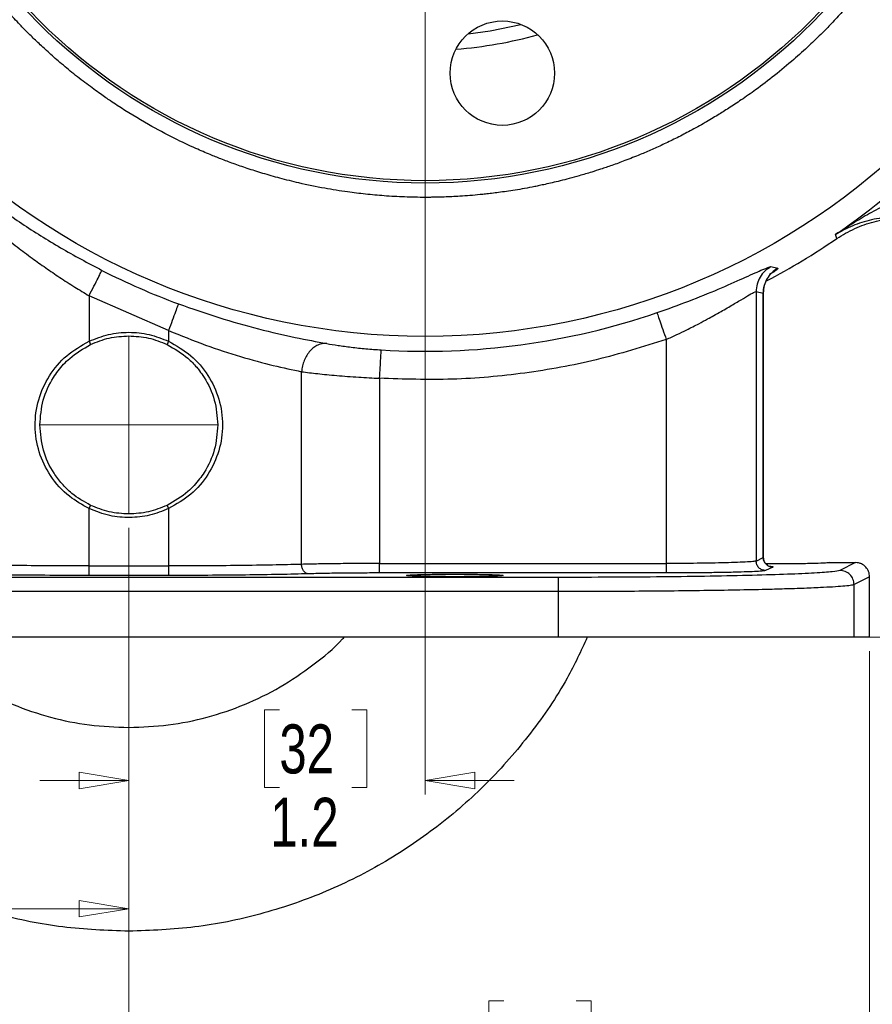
# Model space of a CAD drawing. Header units: inches. Extents: x 0.6 to 16.3, y -0.3 to 11.5.
# Tile 15 of 18: x 11.8 to 14.2, y 3.9 to 6.7. Entities that reach past the tile are written whole.
import ezdxf

# ---------------------------------------------------------------- set-up
doc = ezdxf.new("R2010")
doc.units = ezdxf.units.IN
doc.header["$MEASUREMENT"] = 0
doc.linetypes.add('CENTERX2', pattern=[0.8, 0.5, -0.1, 0.1, -0.1])
doc.styles.add('SLDTEXTSTYLE0', font='TXT', dxfattribs={"width": 0.75})
doc.dimstyles.new('SLDDIMSTYLE0', dxfattribs={"dimtxt": 0.137795, "dimasz": 0.14, "dimexe": 0, "dimexo": 0.0625, "dimgap": 0.034449, "dimtad": 0, "dimdec": 1, "dimlfac": 1.5, "dimrnd": 1e-09, "dimzin": 12, "dimdsep": 46, "dimtxsty": 'SLDTEXTSTYLE0', "dimblk1": 'CLOSED', "dimblk2": 'CLOSED', "dimsah": 1, "dimcen": 0.09, "dimadec": 0, "dimazin": 3, "dimtfac": 1, "dimtdec": 1, "dimtmove": 0, "dimatfit": 0, "dimldrblk": 'CLOSED', "dimfxl": 0, "dimfrac": 2, "dimtolj": 1, "dimtzin": 12, "dimarcsym": 0})
doc.dimstyles.new('SLDDIMSTYLE1', dxfattribs={"dimtxt": 0.137795, "dimasz": 0.14, "dimexe": 0, "dimexo": 0.0625, "dimgap": 0.034449, "dimtad": 0, "dimdec": 1, "dimlfac": 1.5, "dimrnd": 1e-09, "dimzin": 12, "dimdsep": 46, "dimtxsty": 'SLDTEXTSTYLE0', "dimblk1": 'CLOSED', "dimblk2": 'CLOSED', "dimsah": 1, "dimcen": 0.09, "dimadec": 0, "dimazin": 3, "dimtfac": 1, "dimtofl": 0, "dimtmove": 0, "dimatfit": 3, "dimldrblk": 'CLOSED', "dimfxl": 0, "dimfrac": 2, "dimtolj": 1, "dimtzin": 12, "dimarcsym": 0})
doc.dimstyles.new('SLDDIMSTYLE2', dxfattribs={"dimtxt": 0.137795, "dimasz": 0.14, "dimexe": 0, "dimexo": 0.0625, "dimgap": 0.034449, "dimtad": 0, "dimdec": 1, "dimlfac": 1.5, "dimrnd": 1e-09, "dimzin": 12, "dimdsep": 46, "dimtxsty": 'SLDTEXTSTYLE0', "dimblk1": 'CLOSED', "dimblk2": 'CLOSED', "dimsah": 1, "dimcen": 0.09, "dimadec": 0, "dimazin": 3, "dimtfac": 1, "dimtdec": 1, "dimtofl": 0, "dimtmove": 0, "dimatfit": 3, "dimldrblk": 'CLOSED', "dimfxl": 0, "dimfrac": 2, "dimtolj": 1, "dimtzin": 12, "dimarcsym": 0})
doc.dimstyles.new('SLDDIMSTYLE3', dxfattribs={"dimtxt": 0.137795, "dimasz": 0.14, "dimexe": 0, "dimexo": 0.0625, "dimgap": 0.034449, "dimtad": 0, "dimtih": 1, "dimtoh": 1, "dimdec": 1, "dimlfac": 1.5, "dimrnd": 1e-09, "dimzin": 12, "dimdsep": 46, "dimtxsty": 'SLDTEXTSTYLE0', "dimblk1": 'CLOSED', "dimblk2": 'CLOSED', "dimsah": 1, "dimcen": 0.09, "dimadec": 0, "dimazin": 3, "dimtfac": 1, "dimtdec": 1, "dimtofl": 0, "dimtmove": 0, "dimatfit": 3, "dimldrblk": 'CLOSED', "dimfxl": 0, "dimfrac": 2, "dimtolj": 1, "dimtzin": 12, "dimarcsym": 0})

# ---------------------------------------------------------------- blocks, each defined once
blk = doc.blocks.new('_Closed')
at = {"color": 0, "linetype": 'ByBlock', "lineweight": -2}
for p, q in [((-1, 0.166667), (0, 0)), ((-1, 0.166667), (-1, -0.166667)), ((0, 0), (-1, -0.166667)), ((0, 0), (-1, 0))]:
    blk.add_line(p, q, dxfattribs=at)
blk = doc.blocks.new('_D')
at = {"color": 7, "linetype": 'Continuous', "lineweight": 0}
for p, q in [((12.9044, 7.077), (12.9044, 4.507)), ((12.0711, 5.2559), (12.0711, 4.507)), ((12.4944, 4.7449), (12.4525, 4.7449)), ((12.4525, 4.7449), (12.4525, 4.5261)), ((12.6981, 4.7449), (12.7401, 4.7449)), ((12.7401, 4.7449), (12.7401, 4.5261)), ((12.0711, 4.5464), (11.8211, 4.5464)), ((12.9044, 4.5464), (13.1544, 4.5464)), ((12.4525, 4.5261), (12.4944, 4.5261)), ((12.7401, 4.5261), (12.6981, 4.5261))]:
    blk.add_line(p, q, dxfattribs=at)
at = {"color": 7, "linetype": 'Continuous', "lineweight": 18, "xscale": 0.14, "yscale": 0.14}
for p, rotation in [((12.0711, 4.5464), 359.9999997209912), ((12.9044, 4.5464), 179.9999997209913)]:
    blk.add_blockref('_Closed', p, dxfattribs=dict(at, rotation=rotation))
at = {"color": 7, "linetype": 'Continuous', "lineweight": 18, "char_height": 0.1378, "attachment_point": 1, "rotation": 360, "style": 'SLDTEXTSTYLE0'}
for s, insert in [('32', (12.4944, 4.7038)), ('1.2', (12.469, 4.4976))]:
    blk.add_mtext(s, dxfattribs=dict(at, insert=insert))
blk = doc.blocks.new('_D_1')
at = {"color": 7, "linetype": 'Continuous', "lineweight": 0}
for p, q in [((9.8522, 6.1795), (9.8522, 3.689)), ((12.0711, 5.2559), (12.0711, 3.689)), ((10.6909, 3.9269), (10.6489, 3.9269)), ((10.6489, 3.9269), (10.6489, 3.7081)), ((10.8945, 3.9269), (10.9365, 3.9269)), ((10.9365, 3.9269), (10.9365, 3.7081)), ((9.8522, 3.7284), (10.528, 3.7284)), ((12.0711, 3.7284), (11.0573, 3.7284)), ((10.6489, 3.7081), (10.6909, 3.7081)), ((10.9365, 3.7081), (10.8945, 3.7081))]:
    blk.add_line(p, q, dxfattribs=at)
at = {"color": 7, "linetype": 'Continuous', "lineweight": 18, "xscale": 0.14, "yscale": 0.14}
for p, rotation in [((9.8522, 3.7284), 179.9999997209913), ((12.0711, 3.7284), 359.9999997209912)]:
    blk.add_blockref('_Closed', p, dxfattribs=dict(at, rotation=rotation))
at = {"color": 7, "linetype": 'Continuous', "lineweight": 18, "char_height": 0.1378, "attachment_point": 1, "rotation": 360, "style": 'SLDTEXTSTYLE0'}
for s, insert in [('85', (10.6909, 3.8857)), ('3.3', (10.6654, 3.6796))]:
    blk.add_mtext(s, dxfattribs=dict(at, insert=insert))
blk = doc.blocks.new('_D_2')
at = {"color": 7, "linetype": 'Continuous', "lineweight": 0}
for p, q in [((12.0711, 5.2559), (12.0711, 4.1464)), ((9.9877, 4.9095), (9.9877, 4.1464)), ((10.6909, 4.3843), (10.6489, 4.3843)), ((10.6489, 4.3843), (10.6489, 4.1655)), ((10.8945, 4.3843), (10.9365, 4.3843)), ((10.9365, 4.3843), (10.9365, 4.1655)), ((9.9877, 4.1858), (10.528, 4.1858)), ((12.0711, 4.1858), (11.0573, 4.1858)), ((10.6489, 4.1655), (10.6909, 4.1655)), ((10.9365, 4.1655), (10.8945, 4.1655))]:
    blk.add_line(p, q, dxfattribs=at)
at = {"color": 7, "linetype": 'Continuous', "lineweight": 18, "xscale": 0.14, "yscale": 0.14}
for p, rotation in [((9.9877, 4.1858), 179.9999997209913), ((12.0711, 4.1858), 359.9999997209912)]:
    blk.add_blockref('_Closed', p, dxfattribs=dict(at, rotation=rotation))
at = {"color": 7, "linetype": 'Continuous', "lineweight": 18, "char_height": 0.1378, "attachment_point": 1, "rotation": 360, "style": 'SLDTEXTSTYLE0'}
for s, insert in [('79', (10.6909, 4.3431)), ('3.1', (10.6654, 4.137))]:
    blk.add_mtext(s, dxfattribs=dict(at, insert=insert))
blk = doc.blocks.new('_D_3')
at = {"color": 7, "linetype": 'Continuous', "lineweight": 0}
for p, q in [((13.8663, 9.8186), (15.8633, 9.8186)), ((15.8239, 9.8186), (15.8239, 9.056)), ((15.6712, 9.028), (15.6292, 9.028)), ((15.6292, 9.028), (15.6292, 8.8092)), ((15.9766, 9.028), (16.0186, 9.028)), ((16.0186, 9.028), (16.0186, 8.8092)), ((15.6292, 8.8092), (15.6712, 8.8092)), ((16.0186, 8.8092), (15.9766, 8.8092)), ((15.8239, 4.9489), (15.8239, 8.6031)), ((14.1499, 4.9489), (15.8633, 4.9489))]:
    blk.add_line(p, q, dxfattribs=at)
at = {"color": 7, "linetype": 'Continuous', "lineweight": 18, "xscale": 0.14, "yscale": 0.14}
for p, rotation in [((15.8239, 9.8186), 90.0000000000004), ((15.8239, 4.9489), 270.0000000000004)]:
    blk.add_blockref('_Closed', p, dxfattribs=dict(at, rotation=rotation))
at = {"color": 7, "linetype": 'Continuous', "lineweight": 18, "char_height": 0.1378, "attachment_point": 1, "style": 'SLDTEXTSTYLE0'}
for s, insert in [('186', (15.6712, 8.9869)), ('7.3', (15.6966, 8.7807))]:
    blk.add_mtext(s, dxfattribs=dict(at, insert=insert))
blk = doc.blocks.new('_D_4')
at = {"color": 7, "linetype": 'Continuous', "lineweight": 0}
for p, q in [((14.9577, 6.5954), (14.9577, 3.2166)), ((12.0711, 5.2559), (12.0711, 3.2166)), ((13.2844, 3.4544), (13.2424, 3.4544)), ((13.2424, 3.4544), (13.2424, 3.2357)), ((13.5899, 3.4544), (13.6319, 3.4544)), ((13.6319, 3.4544), (13.6319, 3.2357)), ((12.0711, 3.256), (13.1216, 3.256)), ((14.9577, 3.256), (13.7527, 3.256)), ((13.2424, 3.2357), (13.2844, 3.2357)), ((13.6319, 3.2357), (13.5899, 3.2357))]:
    blk.add_line(p, q, dxfattribs=at)
at = {"color": 7, "linetype": 'Continuous', "lineweight": 18, "xscale": 0.14, "yscale": 0.14, "rotation": 180.0000000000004}
blk.add_blockref('_Closed', (12.0711, 3.256), dxfattribs=at)
at = {"color": 7, "linetype": 'Continuous', "lineweight": 18, "xscale": 0.14, "yscale": 0.14}
blk.add_blockref('_Closed', (14.9577, 3.256), dxfattribs=at)
at = {"color": 7, "linetype": 'Continuous', "lineweight": 18, "char_height": 0.1378, "attachment_point": 1, "style": 'SLDTEXTSTYLE0'}
for s, insert in [('110', (13.2844, 3.4133)), ('4.3', (13.3099, 3.2071))]:
    blk.add_mtext(s, dxfattribs=dict(at, insert=insert))
blk = doc.blocks.new('_D_5')
at = {"color": 7, "linetype": 'Continuous', "lineweight": 0}
for p, q in [((12.0711, 5.2559), (12.0711, 3.689)), ((14.1544, 4.9095), (14.1544, 3.689)), ((13.1253, 3.9269), (13.0833, 3.9269)), ((13.0833, 3.9269), (13.0833, 3.7081)), ((13.3289, 3.9269), (13.3709, 3.9269)), ((13.3709, 3.9269), (13.3709, 3.7081)), ((12.0711, 3.7284), (12.9624, 3.7284)), ((14.1544, 3.7284), (13.4917, 3.7284)), ((13.0833, 3.7081), (13.1253, 3.7081)), ((13.3709, 3.7081), (13.3289, 3.7081))]:
    blk.add_line(p, q, dxfattribs=at)
at = {"color": 7, "linetype": 'Continuous', "lineweight": 18, "xscale": 0.14, "yscale": 0.14}
for p, rotation in [((12.0711, 3.7284), 179.9999997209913), ((14.1544, 3.7284), 359.9999997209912)]:
    blk.add_blockref('_Closed', p, dxfattribs=dict(at, rotation=rotation))
at = {"color": 7, "linetype": 'Continuous', "lineweight": 18, "char_height": 0.1378, "attachment_point": 1, "rotation": 360, "style": 'SLDTEXTSTYLE0'}
for s, insert in [('79', (13.1253, 3.8857)), ('3.1', (13.0998, 3.6796))]:
    blk.add_mtext(s, dxfattribs=dict(at, insert=insert))
blk = doc.blocks.new('_D_6')
at = {"color": 7, "linetype": 'Continuous', "lineweight": 0}
for p, q in [((13.5927, 7.7653), (15.5151, 7.7653)), ((15.4758, 7.7653), (15.4758, 6.0393)), ((15.3231, 6.0114), (15.2811, 6.0114)), ((15.2811, 6.0114), (15.2811, 5.7926)), ((15.6285, 6.0114), (15.6705, 6.0114)), ((15.6705, 6.0114), (15.6705, 5.7926)), ((15.2811, 5.7926), (15.3231, 5.7926)), ((15.6705, 5.7926), (15.6285, 5.7926)), ((15.4758, 4.9489), (15.4758, 5.5864)), ((14.1499, 4.9489), (15.5151, 4.9489))]:
    blk.add_line(p, q, dxfattribs=at)
at = {"color": 7, "linetype": 'Continuous', "lineweight": 18, "xscale": 0.14, "yscale": 0.14}
for p, rotation in [((15.4758, 7.7653, 7.2486), 90.0000000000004), ((15.4758, 4.9489, 7.2486), 270.0000000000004)]:
    blk.add_blockref('_Closed', p, dxfattribs=dict(at, rotation=rotation))
at = {"color": 7, "linetype": 'Continuous', "lineweight": 18, "char_height": 0.1378, "attachment_point": 1, "style": 'SLDTEXTSTYLE0'}
for s, insert in [('107', (15.3231, 5.9702)), ('4.2', (15.3485, 5.7641))]:
    blk.add_mtext(s, dxfattribs=dict(at, insert=insert))

msp = doc.modelspace()

# ---------------------------------------------------------------- linework, layer by layer
at = {"color": 7, "linetype": 'Continuous', "lineweight": 25}
for p, q in [((14.0602, 6.0752), (14.0585, 6.0808)), ((14.062, 6.0693), (14.0602, 6.0752)), ((13.8768, 5.9904), (13.896, 5.986)), ((12.1828, 5.8109), (11.9593, 5.9086)), ((11.9593, 5.9086), (11.9593, 5.7807)), ((13.8353, 5.9203), (13.8353, 5.163)), ((13.8353, 5.9203), (13.8551, 5.9162)), ((13.8551, 5.9162), (13.8551, 5.1729)), ((13.8554, 5.1724), (13.8554, 5.9164)), ((12.1828, 5.8109), (12.1828, 5.7807)), ((13.5823, 5.7855), (13.5823, 5.1561)), ((11.9593, 5.7807), (11.9636, 5.7716)), ((12.1828, 5.7807), (12.1786, 5.7716)), ((12.5568, 5.1537), (12.5568, 5.6951)), ((12.7761, 5.6766), (12.7761, 5.1561)), ((11.9593, 5.3104), (11.9636, 5.3194)), ((12.1785, 5.3194), (12.1828, 5.3104)), ((11.9593, 5.1491), (11.9593, 5.3104)), ((12.1828, 5.3104), (12.1828, 5.1491)), ((11.9593, 5.1491), (12.1828, 5.1491)), ((12.7761, 5.1561), (13.5823, 5.1561)), ((13.8353, 5.163), (13.8551, 5.1729)), ((14.0401, 5.1585), (14.0401, 5.1586)), ((14.0401, 5.1585), (14.1144, 5.1585)), ((14.1144, 5.1585), (14.0706, 5.1366)), ((12.1828, 5.1224), (11.9593, 5.1224)), ((13.5823, 5.1294), (12.7761, 5.1294)), ((13.8817, 5.1462), (13.8619, 5.1364)), ((13.2784, 5.117), (10.8638, 5.117)), ((14.1544, 5.1186), (14.1106, 5.0967)), ((14.1106, 4.9489), (14.1106, 5.0967)), ((14.1544, 4.9489), (14.1544, 5.1186)), ((13.2784, 5.077), (10.8638, 5.077)), ((13.2784, 5.077), (13.2784, 4.9489)), ((13.2784, 4.9489), (10.8638, 4.9489)), ((14.1544, 4.9489), (14.1106, 4.9489))]:
    msp.add_line(p, q, dxfattribs=at)
at = {"color": 8, "linetype": 'Continuous', "lineweight": 25}
msp.add_line((13.8551, 5.9162), (13.854, 5.9148), dxfattribs=at)
at = {"color": 7, "linetype": 'CENTERX2', "lineweight": 18}
for p, q in [((12.0711, 5.7959), (12.0711, 5.2952)), ((11.8208, 5.5455), (12.3214, 5.5455))]:
    msp.add_line(p, q, dxfattribs=at)
at = {"color": 8, "linetype": 'Continuous', "lineweight": 25, "flags": 128}
msp.add_lwpolyline([(13.0255, 6.6451), (13.0876, 6.6536), (13.1738, 6.6713)], dxfattribs=at)
at = {"color": 7, "linetype": 'Continuous', "lineweight": 25}
for centre, radius in [((12.9044, 7.7653), 1.9709), ((12.9044, 7.7653), 1.54), ((12.9044, 7.7653), 1.5333), ((13.1215, 6.5343), 0.1467)]:
    msp.add_circle(centre, radius, dxfattribs=at)
for radius, start, end in [(1.1667, 274.2713, 285.7287), (2.0419, 304.4163, 325.5837), (2.0533, 297.8757, 304.3161), (2.0034, 243.0222, 249.7354), (2.0127, 266.4856, 288.9009)]:
    msp.add_arc((12.9044, 7.7653), radius, start, end, dxfattribs=at)
for points, knots in [([(14.4845, 7.7653), (14.4834, 7.7214), (14.4815, 7.6387), (14.467, 7.5232), (14.4482, 7.4242), (14.4273, 7.3414), (14.4068, 7.2747), (14.3916, 7.2309), (14.382, 7.2053), (14.3774, 7.1933), (14.3732, 7.1828), (14.3697, 7.1739), (14.3668, 7.1667), (14.3568, 7.1426), (14.3377, 7.099), (14.3058, 7.0339), (14.2702, 6.9697), (14.2359, 6.9141), (14.2072, 6.8709), (14.1797, 6.8321), (14.149, 6.7912), (14.1151, 6.7495), (14.082, 6.7113), (14.0516, 6.6784), (14.0195, 6.6454), (13.983, 6.6101), (13.9384, 6.5698), (13.8881, 6.5282), (13.8387, 6.4906), (13.7953, 6.4602), (13.7598, 6.4367), (13.7259, 6.4154), (13.6899, 6.3941), (13.6517, 6.3729), (13.6134, 6.353), (13.5776, 6.3355), (13.543, 6.3198), (13.5061, 6.304), (13.4683, 6.289), (13.4312, 6.2755), (13.4, 6.2649), (13.3697, 6.2552), (13.3402, 6.2464), (13.3105, 6.2382), (13.2851, 6.2317), (13.2626, 6.2263), (13.2431, 6.2219), (13.2268, 6.2184), (13.2073, 6.2144), (13.1845, 6.2101), (13.158, 6.2056), (13.1337, 6.2019), (13.1117, 6.1988), (13.092, 6.1964), (13.0746, 6.1944), (13.045, 6.1913), (13.0062, 6.1882), (12.9664, 6.1863), (12.9407, 6.1855), (12.9259, 6.1853), (12.9142, 6.1852), (12.8881, 6.1851), (12.8466, 6.1859), (12.7905, 6.189), (12.7371, 6.1939), (12.6815, 6.2007), (12.6189, 6.2108), (12.5554, 6.2238), (12.4974, 6.2383), (12.449, 6.252), (12.4053, 6.2659), (12.3662, 6.2795), (12.3314, 6.2926), (12.2964, 6.3066), (12.2528, 6.3254), (12.1948, 6.3528), (12.1204, 6.3924), (12.0609, 6.4287), (12.0215, 6.4549), (12.0057, 6.4657), (11.9902, 6.4766), (11.9722, 6.4895), (11.9454, 6.5093), (11.9117, 6.5356), (11.8741, 6.5669), (11.841, 6.5963), (11.8125, 6.6229), (11.7876, 6.6473), (11.7611, 6.6744), (11.728, 6.7099), (11.6907, 6.7531), (11.6547, 6.7981), (11.624, 6.8393), (11.5978, 6.8766), (11.5754, 6.9106), (11.5546, 6.9438), (11.5332, 6.9798), (11.5115, 7.0189), (11.491, 7.0584), (11.4732, 7.0952), (11.4579, 7.1289), (11.446, 7.1569), (11.4351, 7.1837), (11.4201, 7.2226), (11.401, 7.2774), (11.3819, 7.3413), (11.3666, 7.4012), (11.3528, 7.4643), (11.3407, 7.534), (11.3316, 7.6081), (11.3255, 7.6851), (11.3248, 7.7367), (11.3243, 7.7653)], [0, 0, 0, 0, 0.0265309, 0.0499466, 0.0702465, 0.0874302, 0.1014971, 0.1124471, 0.1154044, 0.1180153, 0.1202799, 0.122198, 0.1237697, 0.124995, 0.137958, 0.1525472, 0.1687825, 0.1823272, 0.1920206, 0.2001132, 0.2110379, 0.2229462, 0.2325847, 0.241604, 0.250004, 0.2604269, 0.2722989, 0.2863047, 0.2998631, 0.3098123, 0.3183243, 0.3255783, 0.3340016, 0.3435943, 0.3520211, 0.360046, 0.3677059, 0.3750005, 0.3842956, 0.3922566, 0.3988837, 0.4041768, 0.4115243, 0.4174697, 0.4227709, 0.4274278, 0.4314405, 0.4348089, 0.437533, 0.4434337, 0.4488585, 0.4538076, 0.458281, 0.4622787, 0.4658006, 0.4688468, 0.480302, 0.4893103, 0.4928967, 0.4958713, 0.498234, 0.4999848, 0.5116527, 0.5233202, 0.5338967, 0.5440878, 0.5571806, 0.5722153, 0.5832156, 0.5933345, 0.6025719, 0.6109278, 0.6184022, 0.6249949, 0.6337309, 0.6470672, 0.6638133, 0.6846293, 0.689161, 0.6923669, 0.6961964, 0.7006497, 0.7057267, 0.7163439, 0.7264792, 0.735293, 0.7431366, 0.7500097, 0.7563226, 0.7660937, 0.7793226, 0.7907933, 0.8009674, 0.8103228, 0.8183531, 0.8255968, 0.8340142, 0.8436056, 0.852637, 0.8608748, 0.8683371, 0.8750239, 0.8792332, 0.8858342, 0.900219, 0.9143062, 0.9261295, 0.9375667, 0.9533385, 0.968849, 0.9827133, 1, 1, 1, 1]), ([(11.5855, 6.2486), (11.6133, 6.2264), (11.6687, 6.1821), (11.7686, 6.1116), (11.8776, 6.0426), (11.9563, 6.0008), (11.9956, 5.9799)], [0, 0, 0, 0, 0.251561, 0.502133, 0.751208, 1, 1, 1, 1]), ([(14.3598, 6.2275), (14.3434, 6.2229), (14.3095, 6.2134), (14.2593, 6.1931), (14.2091, 6.1695), (14.1599, 6.1433), (14.1098, 6.114), (14.0765, 6.0925), (14.0585, 6.0808)], [0, 0, 0, 0, 0.148711, 0.307882, 0.47867, 0.643417, 0.806904, 1, 1, 1, 1]), ([(11.5919, 6.1883), (11.5985, 6.182), (11.612, 6.1693), (11.6336, 6.1495), (11.6558, 6.1297), (11.6792, 6.1094), (11.7053, 6.0873), (11.7318, 6.0658), (11.7633, 6.041), (11.7973, 6.0155), (11.8372, 5.9869), (11.8772, 5.9598), (11.9179, 5.9336), (11.9458, 5.9168), (11.9593, 5.9086)], [0, 0, 0, 0, 0.068969, 0.1407, 0.211169, 0.278022, 0.352867, 0.439801, 0.50077, 0.610344, 0.707195, 0.803931, 0.905203, 1, 1, 1, 1]), ([(14.2811, 6.128), (14.2596, 6.1294), (14.2156, 6.1323), (14.1585, 6.123), (14.1053, 6.1068), (14.0741, 6.0895), (14.0585, 6.0808)], [0, 0, 0, 0, 0.238217, 0.486589, 0.742099, 1, 1, 1, 1]), ([(14.062, 6.0693), (14.0785, 6.0794), (14.1114, 6.0994), (14.1664, 6.118), (14.2235, 6.1283), (14.262, 6.1267), (14.2813, 6.1258)], [0, 0, 0, 0, 0.249977, 0.500009, 0.750036, 1, 1, 1, 1]), ([(13.5564, 5.8611), (13.5867, 5.8719), (13.6475, 5.8935), (13.7309, 5.9277), (13.7894, 5.9535), (13.8273, 5.9706), (13.8415, 5.9769), (13.8486, 5.9801)], [0, 0, 0, 0, 0.246273, 0.494635, 0.745638, 0.873573, 1, 1, 1, 1]), ([(13.8768, 5.9904), (13.8708, 5.9865), (13.8589, 5.9787), (13.8457, 5.9615), (13.8369, 5.9417), (13.8358, 5.9275), (13.8353, 5.9203)], [0, 0, 0, 0, 0.249984, 0.499969, 0.749899, 1, 1, 1, 1]), ([(13.8486, 5.9801), (13.856, 5.9832), (13.8707, 5.9896), (13.8747, 5.9902), (13.8768, 5.9904)], [0, 0, 0, 0, 0.498735, 1, 1, 1, 1]), ([(13.896, 5.986), (13.8901, 5.9821), (13.8783, 5.9742), (13.8654, 5.9571), (13.8567, 5.9374), (13.8556, 5.9233), (13.8551, 5.9162)], [0, 0, 0, 0, 0.249985, 0.499967, 0.749897, 1, 1, 1, 1]), ([(13.8554, 5.9158), (13.8559, 5.9226), (13.8567, 5.9332), (13.8613, 5.9462), (13.8655, 5.9547), (13.8698, 5.9616), (13.8747, 5.9681), (13.8747, 5.9684), (13.8747, 5.9686)], [0, 0, 0, 0, 0.180914, 0.276689, 0.388875, 0.52565, 0.68923, 1, 1, 1, 1]), ([(13.5823, 5.7855), (13.5923, 5.7901), (13.6118, 5.799), (13.6426, 5.814), (13.6716, 5.8288), (13.6967, 5.8422), (13.7176, 5.8537), (13.736, 5.864), (13.7602, 5.878), (13.7868, 5.8938), (13.8121, 5.9089), (13.8298, 5.919), (13.8334, 5.9199), (13.8353, 5.9203)], [0, 0, 0, 0, 0.080595, 0.156466, 0.252756, 0.32624, 0.379684, 0.446655, 0.506191, 0.631628, 0.755592, 0.878729, 1, 1, 1, 1]), ([(12.2105, 5.8859), (12.2487, 5.8725), (12.3251, 5.8457), (12.4373, 5.8145), (12.5423, 5.7901), (12.5991, 5.7796), (12.6276, 5.7742)], [0, 0, 0, 0, 0.2477, 0.496274, 0.746875, 1, 1, 1, 1]), ([(11.9593, 5.7807), (11.9773, 5.7878), (12.0131, 5.8021), (12.0711, 5.8077), (12.1291, 5.8021), (12.1649, 5.7878), (12.1828, 5.7807)], [0, 0, 0, 0, 0.250223, 0.500002, 0.749743, 1, 1, 1, 1]), ([(12.1828, 5.8109), (12.2175, 5.7968), (12.2856, 5.7691), (12.386, 5.7367), (12.4798, 5.7116), (12.5311, 5.7006), (12.5568, 5.6951)], [0, 0, 0, 0, 0.255037, 0.501553, 0.750936, 1, 1, 1, 1]), ([(11.9593, 5.3104), (11.9402, 5.3211), (11.8979, 5.3446), (11.8489, 5.3999), (11.8159, 5.4685), (11.8041, 5.5428), (11.8142, 5.6174), (11.8453, 5.6852), (11.8936, 5.7434), (11.9374, 5.7682), (11.9593, 5.7807)], [0, 0, 0, 0, 0.110482, 0.244407, 0.370029, 0.495469, 0.620683, 0.746398, 0.872841, 1, 1, 1, 1]), ([(11.8207, 5.5455), (11.8227, 5.5691), (11.8265, 5.6163), (11.8501, 5.6663), (11.8767, 5.7046), (11.9085, 5.7398), (11.9431, 5.7598), (11.9636, 5.7716)], [0, 0, 0, 0, 0.249562, 0.499475, 0.577977, 0.75005, 1, 1, 1, 1]), ([(12.1785, 5.7716), (12.1991, 5.7598), (12.2299, 5.7421), (12.2572, 5.7135), (12.2719, 5.6953), (12.2919, 5.6665), (12.3156, 5.6163), (12.3195, 5.5691), (12.3214, 5.5455)], [0, 0, 0, 0, 0.249715, 0.375034, 0.419462, 0.50039, 0.750212, 1, 1, 1, 1]), ([(12.1828, 5.7807), (12.2045, 5.7683), (12.2478, 5.7436), (12.2961, 5.6864), (12.3273, 5.6193), (12.338, 5.5455), (12.3273, 5.4718), (12.296, 5.4047), (12.2479, 5.3473), (12.2046, 5.3227), (12.1828, 5.3104)], [0, 0, 0, 0, 0.125897, 0.251197, 0.375791, 0.50002, 0.624131, 0.748703, 0.873994, 1, 1, 1, 1]), ([(12.6276, 5.7742), (12.6235, 5.7743), (12.6152, 5.7745), (12.6028, 5.7706), (12.591, 5.7637), (12.5804, 5.7538), (12.5713, 5.7414), (12.5641, 5.7271), (12.5588, 5.7114), (12.5575, 5.7005), (12.5568, 5.6951)], [0, 0, 0, 0, 0.125207, 0.250544, 0.37559, 0.500227, 0.625018, 0.750069, 0.875077, 1, 1, 1, 1]), ([(12.6276, 5.7742), (12.6378, 5.7725), (12.6581, 5.769), (12.6961, 5.7639), (12.7375, 5.7594), (12.7666, 5.7574), (12.781, 5.7564)], [0, 0, 0, 0, 0.252106, 0.50281, 0.752157, 1, 1, 1, 1]), ([(12.5568, 5.6951), (12.5714, 5.6932), (12.6006, 5.6896), (12.6558, 5.6843), (12.7151, 5.6797), (12.7565, 5.6776), (12.7761, 5.6766)], [0, 0, 0, 0, 0.249433, 0.499494, 0.762913, 1, 1, 1, 1]), ([(11.9636, 5.3194), (11.9454, 5.3298), (11.9156, 5.3466), (11.8827, 5.3793), (11.8532, 5.4184), (11.8268, 5.4735), (11.8228, 5.5215), (11.8207, 5.5455)], [0, 0, 0, 0, 0.221517, 0.361188, 0.491422, 0.745521, 1, 1, 1, 1]), ([(12.3214, 5.5455), (12.3195, 5.522), (12.3156, 5.4748), (12.2921, 5.4248), (12.2654, 5.3865), (12.2337, 5.3513), (12.1991, 5.3313), (12.1785, 5.3194)], [0, 0, 0, 0, 0.249633, 0.499501, 0.577922, 0.750051, 1, 1, 1, 1]), ([(12.1828, 5.3104), (12.1653, 5.3034), (12.1303, 5.2894), (12.0737, 5.2836), (12.0153, 5.2884), (11.9785, 5.3028), (11.9593, 5.3104)], [0, 0, 0, 0, 0.244462, 0.488763, 0.732552, 1, 1, 1, 1]), ([(11.9593, 5.1491), (11.9258, 5.1491), (11.8576, 5.1493), (11.7582, 5.1502), (11.6634, 5.1516), (11.6117, 5.153), (11.5854, 5.1537)], [0, 0, 0, 0, 0.238014, 0.484016, 0.73801, 1, 1, 1, 1]), ([(12.5568, 5.1537), (12.5305, 5.153), (12.4788, 5.1516), (12.3839, 5.1502), (12.2845, 5.1493), (12.2164, 5.1491), (12.1828, 5.1491)], [0, 0, 0, 0, 0.261987, 0.51598, 0.761983, 1, 1, 1, 1]), ([(12.7761, 5.1561), (12.7565, 5.156), (12.7165, 5.156), (12.6582, 5.1555), (12.6025, 5.1548), (12.5722, 5.1541), (12.5568, 5.1537)], [0, 0, 0, 0, 0.238022, 0.484027, 0.738019, 1, 1, 1, 1]), ([(12.5767, 5.1271), (12.5741, 5.1275), (12.569, 5.1285), (12.5624, 5.1346), (12.5578, 5.1434), (12.5571, 5.1503), (12.5568, 5.1537)], [0, 0, 0, 0, 0.2499312, 0.4998718, 0.7495673, 1, 1, 1, 1]), ([(13.8353, 5.163), (13.833, 5.1625), (13.8284, 5.1614), (13.8063, 5.16), (13.7763, 5.1588), (13.7402, 5.1578), (13.7009, 5.157), (13.6605, 5.1565), (13.6209, 5.1561), (13.5948, 5.1561), (13.5823, 5.1561)], [0, 0, 0, 0, 0.1522621, 0.2967421, 0.4334358, 0.5623396, 0.6834503, 0.7967651, 0.9022821, 1, 1, 1, 1]), ([(13.868, 5.1507), (13.8679, 5.1508), (13.8678, 5.151), (13.8653, 5.1526), (13.863, 5.1546), (13.8615, 5.1561), (13.8601, 5.1578), (13.8589, 5.1598), (13.8578, 5.1618), (13.8559, 5.1665), (13.8556, 5.1702), (13.8554, 5.1733)], [0, 0, 0, 0, 0.247044, 0.458108, 0.533246, 0.593305, 0.643165, 0.688169, 0.732963, 0.780383, 1, 1, 1, 1]), ([(14.0401, 5.1585), (14.038, 5.1581), (14.034, 5.1571), (14.0026, 5.156), (13.9579, 5.1552), (13.9073, 5.1549), (13.8761, 5.1551), (13.8621, 5.1552)], [0, 0, 0, 0, 0.207747, 0.415474, 0.623175, 0.830856, 1, 1, 1, 1]), ([(14.1544, 5.1186), (14.1539, 5.1236), (14.1527, 5.1337), (14.1441, 5.1467), (14.1335, 5.1543), (14.1232, 5.158), (14.1174, 5.1583), (14.1144, 5.1585)], [0, 0, 0, 0, 0.240286, 0.483673, 0.722178, 0.856304, 1, 1, 1, 1]), ([(11.9593, 5.1224), (11.9222, 5.1225), (11.848, 5.1226), (11.742, 5.1236), (11.6444, 5.125), (11.5918, 5.1264), (11.5655, 5.1271)], [0, 0, 0, 0, 0.249983, 0.499974, 0.749979, 1, 1, 1, 1]), ([(12.5767, 5.1271), (12.5504, 5.1264), (12.4978, 5.125), (12.4002, 5.1236), (12.2941, 5.1226), (12.2199, 5.1225), (12.1828, 5.1224)], [0, 0, 0, 0, 0.250021, 0.500026, 0.750017, 1, 1, 1, 1]), ([(12.7761, 5.1294), (12.7574, 5.1294), (12.7198, 5.1293), (12.6661, 5.1288), (12.6167, 5.1281), (12.59, 5.1274), (12.5767, 5.1271)], [0, 0, 0, 0, 0.249983, 0.499974, 0.749979, 1, 1, 1, 1]), ([(12.8521, 5.1225), (12.8541, 5.123), (12.8582, 5.1239), (12.8896, 5.1251), (12.9344, 5.1259), (12.97, 5.126), (12.9877, 5.1261)], [0, 0, 0, 0, 0.25004, 0.500056, 0.75004, 1, 1, 1, 1]), ([(12.9877, 5.119), (12.97, 5.119), (12.9344, 5.1191), (12.8896, 5.12), (12.8582, 5.1211), (12.8541, 5.1221), (12.8521, 5.1225)], [0, 0, 0, 0, 0.24996, 0.499944, 0.74996, 1, 1, 1, 1]), ([(12.9877, 5.1261), (13.0055, 5.126), (13.0411, 5.1259), (13.0859, 5.1251), (13.1173, 5.1239), (13.1214, 5.123), (13.1234, 5.1225)], [0, 0, 0, 0, 0.24996, 0.499944, 0.74996, 1, 1, 1, 1]), ([(13.1234, 5.1225), (13.1214, 5.1221), (13.1173, 5.1211), (13.0859, 5.12), (13.0411, 5.1191), (13.0055, 5.119), (12.9877, 5.119)], [0, 0, 0, 0, 0.25004, 0.500056, 0.75004, 1, 1, 1, 1]), ([(14.0706, 5.1366), (14.0652, 5.1353), (14.0545, 5.1327), (14.0028, 5.129), (13.9272, 5.1256), (13.8277, 5.1226), (13.7087, 5.1201), (13.5741, 5.1183), (13.4289, 5.1172), (13.3285, 5.117), (13.2784, 5.117)], [0, 0, 0, 0, 0.1249977, 0.2500387, 0.3750603, 0.5000537, 0.6250391, 0.7500376, 0.8750438, 1, 1, 1, 1]), ([(13.8619, 5.1364), (13.86, 5.1359), (13.8562, 5.135), (13.838, 5.1336), (13.8113, 5.1324), (13.7762, 5.1314), (13.7342, 5.1305), (13.6867, 5.1299), (13.6354, 5.1295), (13.6, 5.1294), (13.5823, 5.1294)], [0, 0, 0, 0, 0.124998, 0.250039, 0.37506, 0.500054, 0.625039, 0.750038, 0.875044, 1, 1, 1, 1]), ([(14.1106, 5.0967), (14.1077, 5.0959), (14.1022, 5.0943), (14.0808, 5.0921), (14.0523, 5.09), (14.0212, 5.0884), (13.9912, 5.087), (13.9645, 5.086), (13.9369, 5.085), (13.9088, 5.0842), (13.8807, 5.0834), (13.8355, 5.0823), (13.7694, 5.0809), (13.6777, 5.0795), (13.581, 5.0784), (13.4812, 5.0776), (13.3799, 5.0771), (13.312, 5.077), (13.2784, 5.077)], [0, 0, 0, 0, 0.077662, 0.150997, 0.220004, 0.284683, 0.325405, 0.364201, 0.401072, 0.436018, 0.469038, 0.500132, 0.586982, 0.672416, 0.756434, 0.839037, 0.920226, 1, 1, 1, 1]), ([(12.0711, 4.1222), (12.009, 4.1246), (11.8848, 4.1293), (11.7016, 4.1671), (11.5248, 4.2267), (11.3574, 4.3094), (11.2022, 4.4131), (11.0616, 4.5362), (10.9392, 4.6768), (10.844, 4.8149), (10.7998, 4.9101), (10.7817, 4.9489)], [0, 0, 0, 0, 0.115092, 0.230184, 0.345276, 0.460368, 0.57546, 0.690552, 0.805644, 0.920736, 1, 1, 1, 1]), ([(11.4658, 4.9489), (11.4671, 4.9473), (11.4928, 4.9178), (11.5527, 4.8697), (11.6445, 4.8069), (11.7448, 4.7577), (11.8504, 4.722), (11.9598, 4.6994), (12.034, 4.6966), (12.0711, 4.6952)], [0, 0, 0, 0, 0.0091037, 0.174253, 0.3394024, 0.5045518, 0.6697012, 0.8348506, 1, 1, 1, 1]), ([(12.0711, 4.6952), (12.1082, 4.6966), (12.1824, 4.6994), (12.2918, 4.722), (12.3974, 4.7577), (12.4977, 4.8069), (12.5895, 4.8697), (12.6494, 4.9178), (12.6751, 4.9473), (12.6764, 4.9489)], [0, 0, 0, 0, 0.165149, 0.330299, 0.495448, 0.660598, 0.825747, 0.990896, 1, 1, 1, 1]), ([(13.3604, 4.9489), (13.3424, 4.9101), (13.2982, 4.8149), (13.203, 4.6768), (13.0805, 4.5362), (12.94, 4.4131), (12.7848, 4.3094), (12.6173, 4.2267), (12.4405, 4.1671), (12.2574, 4.1293), (12.1332, 4.1246), (12.0711, 4.1222)], [0, 0, 0, 0, 0.0792642, 0.1943562, 0.3094481, 0.4245401, 0.5396321, 0.6547241, 0.769816, 0.884908, 1, 1, 1, 1])]:
    msp.add_open_spline(points, degree=3, knots=knots, dxfattribs=at)
for points in [[(11.9593, 5.9086), (11.964, 5.9178), (11.9733, 5.9361), (11.9851, 5.9593), (11.9935, 5.9759), (11.9949, 5.9786), (11.9956, 5.9799)], [(12.2105, 5.8859), (12.21, 5.8845), (12.209, 5.8817), (12.2025, 5.8642), (12.1935, 5.8397), (12.1864, 5.8205), (12.1828, 5.8109)], [(13.5564, 5.8611), (13.5569, 5.8597), (13.5579, 5.8568), (13.5639, 5.8392), (13.5723, 5.8146), (13.579, 5.7952), (13.5823, 5.7855)], [(11.9636, 5.7716), (11.9809, 5.7787), (12.0153, 5.7927), (12.0525, 5.7948), (12.0711, 5.7959)], [(12.0711, 5.7959), (12.0897, 5.7948), (12.1268, 5.7927), (12.1613, 5.7787), (12.1785, 5.7716)], [(13.5823, 5.7855), (13.5171, 5.7652), (13.3868, 5.7246), (13.1849, 5.6886), (12.9808, 5.6698), (12.8444, 5.6743), (12.7761, 5.6766)], [(12.7761, 5.6766), (12.7768, 5.6868), (12.778, 5.7073), (12.7796, 5.7333), (12.7808, 5.7519), (12.7809, 5.7549), (12.781, 5.7564)], [(12.0711, 5.2952), (12.0525, 5.2963), (12.0153, 5.2984), (11.9809, 5.3124), (11.9636, 5.3194)], [(12.1785, 5.3194), (12.1613, 5.3124), (12.1268, 5.2984), (12.0897, 5.2963), (12.0711, 5.2952)], [(11.9593, 5.1224), (11.9593, 5.1229), (11.9593, 5.1239), (11.9593, 5.13), (11.9593, 5.1388), (11.9593, 5.1456), (11.9593, 5.1491)], [(12.1828, 5.1491), (12.1828, 5.1456), (12.1828, 5.1388), (12.1828, 5.13), (12.1828, 5.1239), (12.1828, 5.1229), (12.1828, 5.1224)], [(12.7761, 5.1294), (12.7761, 5.1299), (12.7761, 5.1308), (12.7761, 5.137), (12.7761, 5.1458), (12.7761, 5.1526), (12.7761, 5.1561)], [(13.5823, 5.1561), (13.5823, 5.1526), (13.5823, 5.1458), (13.5823, 5.137), (13.5823, 5.1308), (13.5823, 5.1299), (13.5823, 5.1294)], [(13.8619, 5.1364), (13.8584, 5.1368), (13.8514, 5.1376), (13.8427, 5.1437), (13.8365, 5.1525), (13.8357, 5.1595), (13.8353, 5.163)], [(13.8551, 5.1729), (13.8555, 5.1694), (13.8563, 5.1624), (13.8625, 5.1536), (13.8713, 5.1475), (13.8782, 5.1467), (13.8817, 5.1462)], [(14.1106, 5.0967), (14.1099, 5.1019), (14.1087, 5.1124), (14.0995, 5.1256), (14.0863, 5.1348), (14.0758, 5.136), (14.0706, 5.1366)], [(13.2784, 5.117), (13.2784, 5.1162), (13.2784, 5.1148), (13.2784, 5.1055), (13.2784, 5.0924), (13.2784, 5.0821), (13.2784, 5.077)], [(14.1106, 4.9489), (14.1074, 4.9489), (14.1012, 4.9489), (14.0751, 4.9489), (14.0372, 4.9489), (13.9869, 4.9489), (13.9254, 4.9489), (13.8535, 4.9489), (13.7724, 4.9489), (13.6834, 4.9489), (13.588, 4.9489), (13.4876, 4.9489), (13.3838, 4.9489), (13.3135, 4.9489), (13.2784, 4.9489)]]:
    msp.add_open_spline(points, degree=3, dxfattribs=at)
at = {"color": 8, "linetype": 'Continuous', "lineweight": 25}
for points, knots in [([(13.896, 5.986), (13.896, 5.9848), (13.896, 5.9828), (13.879, 5.9719), (13.873, 5.9681)], [0, 0, 0, 0, 0.649626, 1, 1, 1, 1]), ([(13.8712, 5.1485), (13.8729, 5.1484), (13.8832, 5.1477), (13.8824, 5.1469), (13.8817, 5.1462)], [0, 0, 0, 0, 0.1706312, 1, 1, 1, 1])]:
    msp.add_open_spline(points, degree=3, knots=knots, dxfattribs=at)

# ---------------------------------------------------------------- dimensions: what is measured, and where the dimension line sits
at = {"color": 7, "linetype": 'Continuous', "lineweight": 18}
for base, p1, p2, angle, dimstyle, picture, middle in [((15.8239, 4.9489), (13.8269, 9.8186), (14.1106, 4.9489), 90, 'SLDDIMSTYLE3', '_D_3', (15.8239, 8.8295)), ((15.4758, 4.9489), (13.5534, 7.7653), (14.1106, 4.9489), 90, 'SLDDIMSTYLE3', '_D_6', (15.4758, 5.8129)), ((12.9044, 4.5464), (12.0711, 5.2952), (12.9044, 7.1163), 360, 'SLDDIMSTYLE0', '_D', (12.5963, 4.5464)), ((12.0711, 3.7284), (9.8522, 6.2189), (12.0711, 5.2952), 360, 'SLDDIMSTYLE1', '_D_1', (10.7927, 3.7284)), ((9.9877, 4.1858), (12.0711, 5.2952), (9.9877, 4.9489), 360, 'SLDDIMSTYLE2', '_D_2', (10.7927, 4.1858)), ((14.1544, 3.7284), (12.0711, 5.2952), (14.1544, 4.9489), 360, 'SLDDIMSTYLE2', '_D_5', (13.2271, 3.7284))]:
    dim = msp.add_linear_dim(base=base, p1=p1, p2=p2, angle=angle, dimstyle=dimstyle, dxfattribs=at)
    dim.commit()
    dim.dimension.update_dxf_attribs({"geometry": picture, "text_midpoint": middle, "dimtype": 160})
dim = msp.add_linear_dim(base=(12.0711, 3.256), p1=(14.9577, 6.6348), p2=(12.0711, 5.2952), dimstyle='SLDDIMSTYLE1', dxfattribs=at)
dim.commit()
dim.dimension.update_dxf_attribs({"geometry": '_D_4', "text_midpoint": (13.4371, 3.256), "dimtype": 160})

doc.saveas('drawing.dxf')
